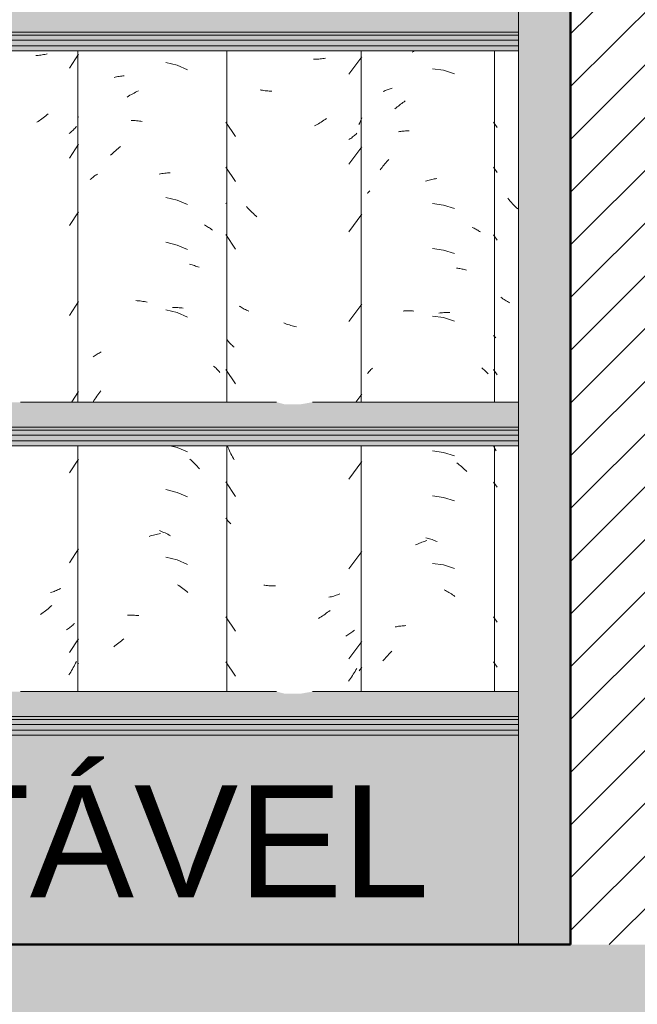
# Model space of a CAD drawing. Header units: metres. Extents: x -28.2 to 13.6, y -1.6 to 5.9.
# Tile 143 of 159: x 6.222 to 6.636, y 2.61 to 3.27. Entities that reach past the tile are written whole.
import ezdxf

# ---------------------------------------------------------------- set-up
doc = ezdxf.new("R2010")
doc.units = ezdxf.units.M
doc.layers.add('A-DETL', color=7, linetype='Continuous', lineweight=5, true_color=0x00a600)
for name, color, linetype, lineweight in [('A-DETL-GENF', 7, 'Continuous', 5), ('A-FLOR', 7, 'Continuous', 5), ('A-FLOR-PATT', 7, 'Continuous', 50), ('A-GLAZ-CWMG', 7, 'Continuous', 5), ('A-ROOF', 7, 'Continuous', 5), ('A-WALL-PATT', 7, 'Continuous', 5), ('G-ANNO-TEXT', 7, 'Continuous', 9)]:
    doc.layers.add(name, color=color, linetype=linetype, lineweight=lineweight)
doc.styles.add('Arial_1', font='arial.ttf', dxfattribs={"height": 0.075})

# ---------------------------------------------------------------- blocks, each defined once
blk = doc.blocks.new('FP_206-CASA 2')
at = {"layer": 'A-GLAZ-CWMG', "color": 9, "true_color": 0xc0c0c0}
for p, q in [((-15.52163, 3.20123), (-15.51918, 3.19767)), ((-15.52163, 3.17109), (-15.51918, 3.16753)), ((-15.51136, 3.14939), (-15.51215, 3.15036)), ((-15.51055, 3.14845), (-15.51136, 3.14939)), ((-15.50973, 3.14751), (-15.51055, 3.14845)), ((-15.50889, 3.1466), (-15.50973, 3.14751)), ((-15.50804, 3.1457), (-15.50889, 3.1466)), ((-15.50718, 3.14482), (-15.50804, 3.1457)), ((-15.50631, 3.14396), (-15.50718, 3.14482)), ((-15.50543, 3.14311), (-15.50631, 3.14396)), ((-15.52163, 3.12588), (-15.51918, 3.12231)), ((-15.5161, 3.08349), (-15.5168, 3.08401)), ((-15.51538, 3.08299), (-15.5161, 3.08349)), ((-15.51465, 3.0825), (-15.51538, 3.08299)), ((-15.51391, 3.08202), (-15.51465, 3.0825)), ((-15.51315, 3.08156), (-15.51391, 3.08202)), ((-15.51237, 3.08112), (-15.51315, 3.08156)), ((-15.51158, 3.08069), (-15.51237, 3.08112)), ((-15.51078, 3.08028), (-15.51158, 3.08069)), ((-15.52111, 3.05774), (-15.52163, 3.0583)), ((-15.52058, 3.05719), (-15.52111, 3.05774)), ((-15.52004, 3.05665), (-15.52058, 3.05719)), ((-15.52163, 3.03545), (-15.51918, 3.03188)), ((-15.52107, 2.98333), (-15.5216, 2.98442)), ((-15.52049, 2.9822), (-15.52107, 2.98333)), ((-15.51989, 2.98108), (-15.52049, 2.9822)), ((-15.52163, 2.96009), (-15.51918, 2.95653)), ((-15.52163, 2.86966), (-15.51918, 2.8661)), ((-15.52163, 2.83952), (-15.51918, 2.83596))]:
    blk.add_line(p, q, dxfattribs=at)
blk = doc.blocks.new('FP_207-CASA 2')
at = {"layer": 'A-GLAZ-CWMG', "color": 9, "true_color": 0xc0c0c0}
for p, q in [((-15.57628, 3.24831), (-15.57545, 3.24873)), ((-15.57545, 3.24873), (-15.57463, 3.24915)), ((-15.55515, 3.23605), (-15.56268, 3.2371)), ((-15.5479, 3.2338), (-15.55515, 3.23605)), ((-15.59572, 3.22189), (-15.59507, 3.22219)), ((-15.59507, 3.22219), (-15.59442, 3.22248)), ((-15.59442, 3.22248), (-15.59375, 3.22276)), ((-15.59375, 3.22276), (-15.59308, 3.22302)), ((-15.59308, 3.22302), (-15.5924, 3.22327)), ((-15.5924, 3.22327), (-15.5917, 3.22351)), ((-15.5917, 3.22351), (-15.591, 3.22374)), ((-15.591, 3.22374), (-15.59029, 3.22396)), ((-15.59029, 3.22396), (-15.58957, 3.22416)), ((-15.5832, 3.21387), (-15.58241, 3.21442)), ((-15.58241, 3.21442), (-15.58162, 3.21496)), ((-15.58162, 3.21496), (-15.58083, 3.21549)), ((-15.58777, 3.21026), (-15.58702, 3.2109)), ((-15.58702, 3.2109), (-15.58627, 3.21152)), ((-15.58627, 3.21152), (-15.58551, 3.21213)), ((-15.58551, 3.21213), (-15.58475, 3.21272)), ((-15.58475, 3.21272), (-15.58398, 3.2133)), ((-15.58398, 3.2133), (-15.5832, 3.21387)), ((-15.5854, 3.19491), (-15.58463, 3.19503)), ((-15.58463, 3.19503), (-15.58386, 3.19513)), ((-15.58386, 3.19513), (-15.58308, 3.19521)), ((-15.58308, 3.19521), (-15.5823, 3.19529)), ((-15.5823, 3.19529), (-15.58151, 3.19534)), ((-15.58151, 3.19534), (-15.58071, 3.19539)), ((-15.58071, 3.19539), (-15.57991, 3.19542)), ((-15.57991, 3.19542), (-15.5791, 3.19543)), ((-15.5791, 3.19543), (-15.57829, 3.19543)), ((-15.59385, 3.1741), (-15.59318, 3.17485)), ((-15.59318, 3.17485), (-15.5925, 3.17558)), ((-15.5925, 3.17558), (-15.59181, 3.1763)), ((-15.59769, 3.16938), (-15.59707, 3.1702)), ((-15.59707, 3.1702), (-15.59645, 3.171)), ((-15.59645, 3.171), (-15.59581, 3.17179)), ((-15.59581, 3.17179), (-15.59517, 3.17257)), ((-15.59517, 3.17257), (-15.59452, 3.17334)), ((-15.59452, 3.17334), (-15.59385, 3.1741)), ((-15.56733, 3.16168), (-15.56648, 3.16195)), ((-15.56648, 3.16195), (-15.56564, 3.1622)), ((-15.56564, 3.1622), (-15.56479, 3.16243)), ((-15.56479, 3.16243), (-15.56395, 3.16265)), ((-15.56395, 3.16265), (-15.5631, 3.16286)), ((-15.5631, 3.16286), (-15.56226, 3.16305)), ((-15.56226, 3.16305), (-15.56141, 3.16323)), ((-15.56141, 3.16323), (-15.56057, 3.16339)), ((-15.56057, 3.16339), (-15.55973, 3.16353)), ((-15.6055, 3.15432), (-15.6051, 3.15476)), ((-15.6051, 3.15476), (-15.60469, 3.1552)), ((-15.60627, 3.15341), (-15.60589, 3.15387)), ((-15.60589, 3.15387), (-15.6055, 3.15432)), ((-15.55515, 3.14563), (-15.56268, 3.14668)), ((-15.5479, 3.14337), (-15.55515, 3.14563)), ((-15.53599, 3.13076), (-15.53534, 3.13047)), ((-15.53534, 3.13047), (-15.5347, 3.13016)), ((-15.5347, 3.13016), (-15.53407, 3.12984)), ((-15.53407, 3.12984), (-15.53345, 3.12951)), ((-15.53345, 3.12951), (-15.53284, 3.12917)), ((-15.53284, 3.12917), (-15.53224, 3.12882)), ((-15.53224, 3.12882), (-15.53165, 3.12845)), ((-15.53165, 3.12845), (-15.53108, 3.12808)), ((-15.53108, 3.12808), (-15.53051, 3.1277)), ((-15.55515, 3.11548), (-15.56268, 3.11653)), ((-15.5479, 3.11323), (-15.55515, 3.11548)), ((-15.54648, 3.10352), (-15.54571, 3.10341)), ((-15.54571, 3.10341), (-15.54495, 3.10329)), ((-15.54495, 3.10329), (-15.54419, 3.10315)), ((-15.54419, 3.10315), (-15.54344, 3.103)), ((-15.54344, 3.103), (-15.5427, 3.10284)), ((-15.5427, 3.10284), (-15.54197, 3.10266)), ((-15.54197, 3.10266), (-15.54124, 3.10247)), ((-15.54124, 3.10247), (-15.54052, 3.10227)), ((-15.54052, 3.10227), (-15.53981, 3.10206)), ((-15.58236, 3.07471), (-15.58157, 3.07477)), ((-15.58157, 3.07477), (-15.58078, 3.07481)), ((-15.58078, 3.07481), (-15.57998, 3.07485)), ((-15.57998, 3.07485), (-15.57917, 3.07486)), ((-15.57917, 3.07486), (-15.57836, 3.07486)), ((-15.57836, 3.07486), (-15.57755, 3.07485)), ((-15.57755, 3.07485), (-15.57673, 3.07482)), ((-15.57673, 3.07482), (-15.57591, 3.07478)), ((-15.57591, 3.07478), (-15.57508, 3.07472)), ((-15.55515, 3.07027), (-15.56268, 3.07132)), ((-15.55831, 3.07332), (-15.55747, 3.07342)), ((-15.55747, 3.07342), (-15.55664, 3.07351)), ((-15.55664, 3.07351), (-15.55581, 3.07358)), ((-15.55581, 3.07358), (-15.55499, 3.07364)), ((-15.5479, 3.06802), (-15.55515, 3.07027)), ((-15.55499, 3.07364), (-15.55416, 3.07369)), ((-15.55416, 3.07369), (-15.55334, 3.07372)), ((-15.55334, 3.07372), (-15.55253, 3.07373)), ((-15.55253, 3.07373), (-15.55172, 3.07373)), ((-15.55172, 3.07373), (-15.55091, 3.07372)), ((-15.60336, 3.03592), (-15.60282, 3.0364)), ((-15.52958, 3.03659), (-15.52905, 3.03618)), ((-15.52905, 3.03618), (-15.52853, 3.03576)), ((-15.60627, 3.03284), (-15.60582, 3.03337)), ((-15.60582, 3.03337), (-15.60536, 3.0339)), ((-15.60536, 3.0339), (-15.60488, 3.03442)), ((-15.60488, 3.03442), (-15.60439, 3.03493)), ((-15.60439, 3.03493), (-15.60388, 3.03543)), ((-15.60388, 3.03543), (-15.60336, 3.03592)), ((-15.52853, 3.03576), (-15.52802, 3.03534)), ((-15.52802, 3.03534), (-15.52752, 3.0349)), ((-15.52752, 3.0349), (-15.52704, 3.03445)), ((-15.52704, 3.03445), (-15.52657, 3.03399)), ((-15.52657, 3.03399), (-15.52611, 3.03353)), ((-15.52611, 3.03353), (-15.52566, 3.03306)), ((-15.52566, 3.03306), (-15.52523, 3.03258)), ((-15.55515, 2.97984), (-15.56268, 2.98089)), ((-15.5479, 2.97759), (-15.55515, 2.97984)), ((-15.54627, 2.9729), (-15.5455, 2.97231)), ((-15.5455, 2.97231), (-15.54474, 2.9717)), ((-15.54474, 2.9717), (-15.54398, 2.97109)), ((-15.54398, 2.97109), (-15.54324, 2.97045)), ((-15.54324, 2.97045), (-15.5425, 2.96981)), ((-15.5425, 2.96981), (-15.54176, 2.96915)), ((-15.54176, 2.96915), (-15.54104, 2.96848)), ((-15.54104, 2.96848), (-15.54032, 2.9678)), ((-15.54032, 2.9678), (-15.53961, 2.9671)), ((-15.55515, 2.9497), (-15.56268, 2.95075)), ((-15.5479, 2.94745), (-15.55515, 2.9497)), ((-15.57391, 2.91792), (-15.57307, 2.91831)), ((-15.57307, 2.91831), (-15.57224, 2.91868)), ((-15.57224, 2.91868), (-15.5714, 2.91903)), ((-15.5714, 2.91903), (-15.57056, 2.91937)), ((-15.57056, 2.91937), (-15.56972, 2.9197)), ((-15.56972, 2.9197), (-15.56888, 2.92001)), ((-15.56888, 2.92001), (-15.56803, 2.9203)), ((-15.56803, 2.9203), (-15.56719, 2.92058)), ((-15.56719, 2.92058), (-15.56634, 2.92085)), ((-15.56709, 2.92271), (-15.56625, 2.92249)), ((-15.56625, 2.92249), (-15.5654, 2.92226)), ((-15.5654, 2.92226), (-15.56455, 2.92202)), ((-15.56455, 2.92202), (-15.56371, 2.92175)), ((-15.56371, 2.92175), (-15.56286, 2.92148)), ((-15.56286, 2.92148), (-15.56202, 2.92118)), ((-15.56202, 2.92118), (-15.56118, 2.92088)), ((-15.56118, 2.92088), (-15.56033, 2.92055)), ((-15.56033, 2.92055), (-15.5595, 2.92022)), ((-15.55515, 2.90448), (-15.56268, 2.90553)), ((-15.5479, 2.90223), (-15.55515, 2.90448)), ((-15.55482, 2.8879), (-15.554, 2.88746)), ((-15.554, 2.88746), (-15.55318, 2.88701)), ((-15.55318, 2.88701), (-15.55237, 2.88654)), ((-15.55237, 2.88654), (-15.55156, 2.88606)), ((-15.55156, 2.88606), (-15.55075, 2.88557)), ((-15.55075, 2.88557), (-15.54995, 2.88506)), ((-15.54995, 2.88506), (-15.54916, 2.88453)), ((-15.54916, 2.88453), (-15.54837, 2.88399)), ((-15.54837, 2.88399), (-15.54758, 2.88344)), ((-15.58756, 2.86294), (-15.58681, 2.86309)), ((-15.58681, 2.86309), (-15.58606, 2.86323)), ((-15.58606, 2.86323), (-15.5853, 2.86336)), ((-15.5853, 2.86336), (-15.58453, 2.86347)), ((-15.58453, 2.86347), (-15.58376, 2.86357)), ((-15.58376, 2.86357), (-15.58298, 2.86365)), ((-15.58298, 2.86365), (-15.58219, 2.86372)), ((-15.58219, 2.86372), (-15.5814, 2.86378)), ((-15.5814, 2.86378), (-15.5806, 2.86382)), ((-15.59259, 2.84391), (-15.5919, 2.84464)), ((-15.5919, 2.84464), (-15.5912, 2.84535)), ((-15.5912, 2.84535), (-15.59049, 2.84605)), ((-15.59049, 2.84605), (-15.58978, 2.84673)), ((-15.5959, 2.84012), (-15.59526, 2.8409)), ((-15.59526, 2.8409), (-15.5946, 2.84167)), ((-15.5946, 2.84167), (-15.59394, 2.84243)), ((-15.59394, 2.84243), (-15.59327, 2.84318)), ((-15.59327, 2.84318), (-15.59259, 2.84391))]:
    blk.add_line(p, q, dxfattribs=at)
blk = doc.blocks.new('FP_208-CASA 2')
at = {"layer": 'A-GLAZ-CWMG', "color": 9, "true_color": 0xc0c0c0}
for p, q in [((-15.64146, 3.24353), (-15.64237, 3.24353)), ((-15.64056, 3.24354), (-15.64146, 3.24353)), ((-15.63966, 3.24358), (-15.64056, 3.24354)), ((-15.63876, 3.24363), (-15.63966, 3.24358)), ((-15.63787, 3.24369), (-15.63876, 3.24363)), ((-15.63699, 3.24378), (-15.63787, 3.24369)), ((-15.63611, 3.24387), (-15.63699, 3.24378)), ((-15.63524, 3.24399), (-15.63611, 3.24387)), ((-15.63437, 3.24412), (-15.63524, 3.24399)), ((-15.61867, 3.23338), (-15.60989, 3.24512)), ((-15.67742, 3.22284), (-15.67827, 3.22301)), ((-15.67657, 3.22268), (-15.67742, 3.22284)), ((-15.67571, 3.22254), (-15.67657, 3.22268)), ((-15.67484, 3.22241), (-15.67571, 3.22254)), ((-15.67397, 3.2223), (-15.67484, 3.22241)), ((-15.67309, 3.22221), (-15.67397, 3.2223)), ((-15.6722, 3.22213), (-15.67309, 3.22221)), ((-15.67131, 3.22207), (-15.6722, 3.22213)), ((-15.67042, 3.22202), (-15.67131, 3.22207)), ((-15.70113, 3.20128), (-15.69477, 3.1916)), ((-15.63719, 3.20139), (-15.63808, 3.20083)), ((-15.63631, 3.20196), (-15.63719, 3.20139)), ((-15.63544, 3.20255), (-15.63631, 3.20196)), ((-15.63457, 3.20316), (-15.63544, 3.20255)), ((-15.63371, 3.20378), (-15.63457, 3.20316)), ((-15.6109, 3.20191), (-15.61143, 3.20077)), ((-15.61038, 3.20306), (-15.6109, 3.20191)), ((-15.60989, 3.20421), (-15.61038, 3.20306)), ((-15.64077, 3.19926), (-15.64167, 3.19877)), ((-15.63986, 3.19977), (-15.64077, 3.19926)), ((-15.63897, 3.20029), (-15.63986, 3.19977)), ((-15.63808, 3.20083), (-15.63897, 3.20029)), ((-15.61143, 3.20077), (-15.61198, 3.19965)), ((-15.61809, 3.19003), (-15.61875, 3.1896)), ((-15.61745, 3.19046), (-15.61809, 3.19003)), ((-15.61681, 3.19091), (-15.61745, 3.19046)), ((-15.61619, 3.19137), (-15.61681, 3.19091)), ((-15.61558, 3.19185), (-15.61619, 3.19137)), ((-15.61499, 3.19233), (-15.61558, 3.19185)), ((-15.61441, 3.19282), (-15.61499, 3.19233)), ((-15.61384, 3.19333), (-15.61441, 3.19282)), ((-15.61329, 3.19384), (-15.61384, 3.19333)), ((-15.61867, 3.1731), (-15.60989, 3.18484)), ((-15.70113, 3.17114), (-15.69477, 3.16146)), ((-15.70107, 3.14682), (-15.70113, 3.14691)), ((-15.6866, 3.14386), (-15.68733, 3.14468)), ((-15.68584, 3.14306), (-15.6866, 3.14386)), ((-15.68508, 3.14227), (-15.68584, 3.14306)), ((-15.68431, 3.14149), (-15.68508, 3.14227)), ((-15.68353, 3.14073), (-15.68431, 3.14149)), ((-15.68274, 3.13999), (-15.68353, 3.14073)), ((-15.68194, 3.13925), (-15.68274, 3.13999)), ((-15.68114, 3.13854), (-15.68194, 3.13925)), ((-15.68032, 3.13783), (-15.68114, 3.13854)), ((-15.61867, 3.12788), (-15.60989, 3.13962)), ((-15.70113, 3.12592), (-15.69477, 3.11625)), ((-15.69158, 3.07764), (-15.69224, 3.07807)), ((-15.69091, 3.07723), (-15.69158, 3.07764)), ((-15.69023, 3.07683), (-15.69091, 3.07723)), ((-15.68953, 3.07644), (-15.69023, 3.07683)), ((-15.68883, 3.07606), (-15.68953, 3.07644)), ((-15.68811, 3.07569), (-15.68883, 3.07606)), ((-15.68738, 3.07534), (-15.68811, 3.07569)), ((-15.61867, 3.0676), (-15.60989, 3.07934)), ((-15.68664, 3.075), (-15.68738, 3.07534)), ((-15.68589, 3.07468), (-15.68664, 3.075)), ((-15.66144, 3.06634), (-15.66237, 3.0667)), ((-15.6605, 3.06599), (-15.66144, 3.06634)), ((-15.65956, 3.06566), (-15.6605, 3.06599)), ((-15.65862, 3.06535), (-15.65956, 3.06566)), ((-15.65768, 3.06506), (-15.65862, 3.06535)), ((-15.65674, 3.06478), (-15.65768, 3.06506)), ((-15.6558, 3.06452), (-15.65674, 3.06478)), ((-15.65486, 3.06428), (-15.6558, 3.06452)), ((-15.65392, 3.06406), (-15.65486, 3.06428)), ((-15.69987, 3.05482), (-15.70033, 3.0554)), ((-15.6994, 3.05425), (-15.69987, 3.05482)), ((-15.69892, 3.05369), (-15.6994, 3.05425)), ((-15.69842, 3.05315), (-15.69892, 3.05369)), ((-15.6979, 3.0526), (-15.69842, 3.05315)), ((-15.69737, 3.05207), (-15.6979, 3.0526)), ((-15.69683, 3.05155), (-15.69737, 3.05207)), ((-15.69627, 3.05104), (-15.69683, 3.05155)), ((-15.6957, 3.05054), (-15.69627, 3.05104)), ((-15.70113, 3.03549), (-15.69477, 3.02582)), ((-15.61397, 3.0136), (-15.60989, 3.01905)), ((-15.69974, 2.98306), (-15.7002, 2.98412)), ((-15.69927, 2.98202), (-15.69974, 2.98306)), ((-15.69878, 2.98099), (-15.69927, 2.98202)), ((-15.69827, 2.97996), (-15.69878, 2.98099)), ((-15.69775, 2.97894), (-15.69827, 2.97996)), ((-15.69722, 2.97794), (-15.69775, 2.97894)), ((-15.69667, 2.97694), (-15.69722, 2.97794)), ((-15.69611, 2.97595), (-15.69667, 2.97694)), ((-15.69553, 2.97498), (-15.69611, 2.97595)), ((-15.61867, 2.9621), (-15.60989, 2.97384)), ((-15.70113, 2.96014), (-15.69477, 2.95046)), ((-15.70071, 2.93533), (-15.70113, 2.93591)), ((-15.70027, 2.93475), (-15.70071, 2.93533)), ((-15.69982, 2.93418), (-15.70027, 2.93475)), ((-15.69935, 2.93362), (-15.69982, 2.93418)), ((-15.69887, 2.93307), (-15.69935, 2.93362)), ((-15.69837, 2.93252), (-15.69887, 2.93307)), ((-15.69786, 2.93199), (-15.69837, 2.93252)), ((-15.61867, 2.90181), (-15.60989, 2.91355)), ((-15.67496, 2.89086), (-15.67582, 2.89099)), ((-15.67409, 2.89075), (-15.67496, 2.89086)), ((-15.67321, 2.89065), (-15.67409, 2.89075)), ((-15.67232, 2.89057), (-15.67321, 2.89065)), ((-15.67143, 2.89051), (-15.67232, 2.89057)), ((-15.67054, 2.89046), (-15.67143, 2.89051)), ((-15.66963, 2.89043), (-15.67054, 2.89046)), ((-15.66873, 2.89041), (-15.66963, 2.89043)), ((-15.66782, 2.89041), (-15.66873, 2.89041)), ((-15.62713, 2.88419), (-15.62793, 2.88393)), ((-15.62635, 2.88446), (-15.62713, 2.88419)), ((-15.62557, 2.88475), (-15.62635, 2.88446)), ((-15.62481, 2.88506), (-15.62557, 2.88475)), ((-15.63119, 2.88303), (-15.63203, 2.88284)), ((-15.63036, 2.88323), (-15.63119, 2.88303)), ((-15.62954, 2.88345), (-15.63036, 2.88323)), ((-15.62873, 2.88368), (-15.62954, 2.88345)), ((-15.62793, 2.88393), (-15.62873, 2.88368)), ((-15.63469, 2.8715), (-15.63555, 2.8709)), ((-15.63383, 2.87212), (-15.63469, 2.8715)), ((-15.63297, 2.87276), (-15.63383, 2.87212)), ((-15.63213, 2.87341), (-15.63297, 2.87276)), ((-15.63129, 2.87407), (-15.63213, 2.87341)), ((-15.70113, 2.86971), (-15.69477, 2.86003)), ((-15.63819, 2.86919), (-15.63909, 2.86865)), ((-15.63731, 2.86974), (-15.63819, 2.86919)), ((-15.63643, 2.87032), (-15.63731, 2.86974)), ((-15.63555, 2.8709), (-15.63643, 2.87032)), ((-15.61866, 2.85808), (-15.61933, 2.85767)), ((-15.61801, 2.85851), (-15.61866, 2.85808)), ((-15.61736, 2.85895), (-15.61801, 2.85851)), ((-15.61673, 2.8594), (-15.61736, 2.85895)), ((-15.61611, 2.85987), (-15.61673, 2.8594)), ((-15.6155, 2.86034), (-15.61611, 2.85987)), ((-15.61491, 2.86083), (-15.6155, 2.86034)), ((-15.62001, 2.85726), (-15.62071, 2.85687)), ((-15.61933, 2.85767), (-15.62001, 2.85726)), ((-15.61867, 2.84153), (-15.60989, 2.85326)), ((-15.70113, 2.83957), (-15.69477, 2.82989)), ((-15.61516, 2.83222), (-15.61575, 2.83126)), ((-15.61457, 2.83319), (-15.61516, 2.83222)), ((-15.614, 2.83417), (-15.61457, 2.83319)), ((-15.61344, 2.83516), (-15.614, 2.83417)), ((-15.61133, 2.83416), (-15.61184, 2.8336)), ((-15.61083, 2.83473), (-15.61133, 2.83416)), ((-15.61035, 2.83532), (-15.61083, 2.83473)), ((-15.60989, 2.83591), (-15.61035, 2.83532)), ((-15.61828, 2.82754), (-15.61894, 2.82664)), ((-15.61763, 2.82845), (-15.61828, 2.82754)), ((-15.61699, 2.82938), (-15.61763, 2.82845)), ((-15.61637, 2.83032), (-15.61699, 2.82938)), ((-15.61575, 2.83126), (-15.61637, 2.83032))]:
    blk.add_line(p, q, dxfattribs=at)
blk = doc.blocks.new('FP_209-CASA 2')
at = {"layer": 'A-GLAZ-CWMG', "color": 9, "true_color": 0xc0c0c0}
for p, q in [((-15.73395, 3.23942), (-15.74138, 3.24134)), ((-15.72689, 3.23644), (-15.73395, 3.23942)), ((-15.77621, 3.23126), (-15.77538, 3.23146)), ((-15.77538, 3.23146), (-15.77453, 3.23164)), ((-15.77453, 3.23164), (-15.77368, 3.2318)), ((-15.77368, 3.2318), (-15.77282, 3.23195)), ((-15.77282, 3.23195), (-15.77195, 3.23208)), ((-15.77195, 3.23208), (-15.77107, 3.2322)), ((-15.77107, 3.2322), (-15.77018, 3.2323)), ((-15.77018, 3.2323), (-15.76929, 3.23239)), ((-15.76364, 3.22034), (-15.76271, 3.22084)), ((-15.76271, 3.22084), (-15.76177, 3.22133)), ((-15.76177, 3.22133), (-15.76083, 3.22179)), ((-15.76083, 3.22179), (-15.75989, 3.22224)), ((-15.76731, 3.21816), (-15.7664, 3.21873)), ((-15.7664, 3.21873), (-15.76549, 3.21929)), ((-15.76549, 3.21929), (-15.76457, 3.21982)), ((-15.76457, 3.21982), (-15.76364, 3.22034)), ((-15.76475, 3.20241), (-15.76383, 3.2024)), ((-15.76383, 3.2024), (-15.7629, 3.20236)), ((-15.7629, 3.20236), (-15.76196, 3.20231)), ((-15.76196, 3.20231), (-15.76102, 3.20224)), ((-15.76102, 3.20224), (-15.76008, 3.20216)), ((-15.76008, 3.20216), (-15.75914, 3.20205)), ((-15.75914, 3.20205), (-15.75819, 3.20193)), ((-15.75819, 3.20193), (-15.75724, 3.2018)), ((-15.77688, 3.18069), (-15.77605, 3.18144)), ((-15.77605, 3.18144), (-15.77521, 3.18217)), ((-15.77521, 3.18217), (-15.77436, 3.18288)), ((-15.77436, 3.18288), (-15.7735, 3.18358)), ((-15.7735, 3.18358), (-15.77264, 3.18426)), ((-15.77264, 3.18426), (-15.77177, 3.18493)), ((-15.77851, 3.17915), (-15.7777, 3.17993)), ((-15.7777, 3.17993), (-15.77688, 3.18069)), ((-15.79219, 3.16288), (-15.79161, 3.16337)), ((-15.79161, 3.16337), (-15.79103, 3.16385)), ((-15.79103, 3.16385), (-15.79042, 3.16432)), ((-15.79042, 3.16432), (-15.78981, 3.16478)), ((-15.78981, 3.16478), (-15.78918, 3.16523)), ((-15.78918, 3.16523), (-15.78854, 3.16567)), ((-15.78854, 3.16567), (-15.78788, 3.16609)), ((-15.78788, 3.16609), (-15.78721, 3.16651)), ((-15.74602, 3.1665), (-15.74507, 3.16667)), ((-15.74507, 3.16667), (-15.74411, 3.16683)), ((-15.74411, 3.16683), (-15.74316, 3.16697)), ((-15.74316, 3.16697), (-15.74221, 3.16709)), ((-15.74221, 3.16709), (-15.74127, 3.1672)), ((-15.74127, 3.1672), (-15.74033, 3.16729)), ((-15.74033, 3.16729), (-15.73939, 3.16736)), ((-15.73939, 3.16736), (-15.73845, 3.16741)), ((-15.73395, 3.149), (-15.74138, 3.15091)), ((-15.72689, 3.14601), (-15.73395, 3.149)), ((-15.71547, 3.13242), (-15.71477, 3.13203)), ((-15.71477, 3.13203), (-15.71409, 3.13163)), ((-15.71409, 3.13163), (-15.71342, 3.13122)), ((-15.71342, 3.13122), (-15.71276, 3.1308)), ((-15.71276, 3.1308), (-15.71212, 3.13037)), ((-15.71212, 3.13037), (-15.71149, 3.12992)), ((-15.71149, 3.12992), (-15.71087, 3.12946)), ((-15.71087, 3.12946), (-15.71026, 3.12899)), ((-15.73395, 3.11885), (-15.74138, 3.12077)), ((-15.72689, 3.11587), (-15.73395, 3.11885)), ((-15.72553, 3.10602), (-15.72469, 3.10582)), ((-15.72469, 3.10582), (-15.72387, 3.10561)), ((-15.72387, 3.10561), (-15.72305, 3.10538)), ((-15.72305, 3.10538), (-15.72224, 3.10513)), ((-15.72224, 3.10513), (-15.72145, 3.10487)), ((-15.72145, 3.10487), (-15.72066, 3.10459)), ((-15.72066, 3.10459), (-15.71989, 3.1043)), ((-15.71989, 3.1043), (-15.71912, 3.104)), ((-15.76151, 3.08171), (-15.76057, 3.08163)), ((-15.76057, 3.08163), (-15.75963, 3.08154)), ((-15.75963, 3.08154), (-15.75868, 3.08143)), ((-15.75868, 3.08143), (-15.75773, 3.0813)), ((-15.75773, 3.0813), (-15.75678, 3.08115)), ((-15.75678, 3.08115), (-15.75582, 3.08099)), ((-15.75582, 3.08099), (-15.75487, 3.08081)), ((-15.75487, 3.08081), (-15.75391, 3.08061)), ((-15.73395, 3.07364), (-15.74138, 3.07555)), ((-15.73705, 3.07703), (-15.73612, 3.07704)), ((-15.73612, 3.07704), (-15.7352, 3.07704)), ((-15.7352, 3.07704), (-15.73429, 3.07702)), ((-15.73429, 3.07702), (-15.73338, 3.07698)), ((-15.73338, 3.07698), (-15.73248, 3.07692)), ((-15.73248, 3.07692), (-15.73159, 3.07685)), ((-15.73159, 3.07685), (-15.7307, 3.07676)), ((-15.7307, 3.07676), (-15.72981, 3.07665)), ((-15.72689, 3.07066), (-15.73395, 3.07364)), ((-15.79013, 3.04398), (-15.78951, 3.04443)), ((-15.78951, 3.04443), (-15.78887, 3.04487)), ((-15.78887, 3.04487), (-15.78822, 3.0453)), ((-15.78822, 3.0453), (-15.78756, 3.04572)), ((-15.78756, 3.04572), (-15.78689, 3.04613)), ((-15.78689, 3.04613), (-15.7862, 3.04652)), ((-15.7862, 3.04652), (-15.7855, 3.0469)), ((-15.7855, 3.0469), (-15.78479, 3.04727)), ((-15.70938, 3.03784), (-15.70881, 3.03734)), ((-15.70881, 3.03734), (-15.70826, 3.03683)), ((-15.70826, 3.03683), (-15.70772, 3.03632)), ((-15.70772, 3.03632), (-15.7072, 3.03579)), ((-15.7072, 3.03579), (-15.70669, 3.03525)), ((-15.70669, 3.03525), (-15.70619, 3.03471)), ((-15.70619, 3.03471), (-15.70571, 3.03415)), ((-15.70571, 3.03415), (-15.70525, 3.03359)), ((-15.78903, 3.01563), (-15.78839, 3.0166)), ((-15.78839, 3.0166), (-15.78773, 3.01756)), ((-15.78773, 3.01756), (-15.78706, 3.01851)), ((-15.78706, 3.01851), (-15.78637, 3.01945)), ((-15.78637, 3.01945), (-15.78568, 3.02037)), ((-15.78568, 3.02037), (-15.78497, 3.02128)), ((-15.79028, 3.01365), (-15.78967, 3.01465)), ((-15.78967, 3.01465), (-15.78903, 3.01563)), ((-15.73395, 2.98321), (-15.73865, 2.98442)), ((-15.72689, 2.98023), (-15.73395, 2.98321)), ((-15.72532, 2.97539), (-15.72448, 2.97464)), ((-15.72448, 2.97464), (-15.72366, 2.97388)), ((-15.72366, 2.97388), (-15.72285, 2.97311)), ((-15.72285, 2.97311), (-15.72204, 2.97232)), ((-15.72204, 2.97232), (-15.72125, 2.97152)), ((-15.72125, 2.97152), (-15.72047, 2.9707)), ((-15.72047, 2.9707), (-15.71969, 2.96987)), ((-15.71969, 2.96987), (-15.71893, 2.96902)), ((-15.73395, 2.95307), (-15.74138, 2.95498)), ((-15.72689, 2.95009), (-15.73395, 2.95307)), ((-15.7527, 2.92364), (-15.75174, 2.92394)), ((-15.75174, 2.92394), (-15.75078, 2.92422)), ((-15.75078, 2.92422), (-15.74982, 2.92448)), ((-15.74982, 2.92448), (-15.74886, 2.92473)), ((-15.74886, 2.92473), (-15.7479, 2.92496)), ((-15.7479, 2.92496), (-15.74694, 2.92517)), ((-15.74694, 2.92517), (-15.74599, 2.92536)), ((-15.74599, 2.92536), (-15.74503, 2.92554)), ((-15.74578, 2.9275), (-15.74483, 2.92713)), ((-15.74483, 2.92713), (-15.74388, 2.92674)), ((-15.74388, 2.92674), (-15.74293, 2.92634)), ((-15.74293, 2.92634), (-15.74198, 2.92592)), ((-15.74198, 2.92592), (-15.74103, 2.92549)), ((-15.74103, 2.92549), (-15.74009, 2.92503)), ((-15.74009, 2.92503), (-15.73915, 2.92456)), ((-15.73915, 2.92456), (-15.73822, 2.92407)), ((-15.73395, 2.90785), (-15.74138, 2.90977)), ((-15.72689, 2.90487), (-15.73395, 2.90785)), ((-15.73363, 2.89123), (-15.73272, 2.89064)), ((-15.73272, 2.89064), (-15.73183, 2.89004)), ((-15.73183, 2.89004), (-15.73094, 2.88941)), ((-15.73094, 2.88941), (-15.73005, 2.88877)), ((-15.73005, 2.88877), (-15.72917, 2.88812)), ((-15.72917, 2.88812), (-15.72831, 2.88744)), ((-15.72831, 2.88744), (-15.72744, 2.88676)), ((-15.72744, 2.88676), (-15.72659, 2.88605)), ((-15.76709, 2.87081), (-15.76618, 2.87083)), ((-15.76618, 2.87083), (-15.76526, 2.87084)), ((-15.76526, 2.87084), (-15.76433, 2.87084)), ((-15.76433, 2.87084), (-15.76341, 2.87081)), ((-15.76341, 2.87081), (-15.76247, 2.87077)), ((-15.76247, 2.87077), (-15.76154, 2.87071)), ((-15.76154, 2.87071), (-15.7606, 2.87064)), ((-15.7606, 2.87064), (-15.75965, 2.87054)), ((-15.77474, 2.85099), (-15.77389, 2.8517)), ((-15.77389, 2.8517), (-15.77303, 2.85239)), ((-15.77303, 2.85239), (-15.77216, 2.85306)), ((-15.77216, 2.85306), (-15.77129, 2.85372)), ((-15.77129, 2.85372), (-15.77041, 2.85436)), ((-15.77041, 2.85436), (-15.76952, 2.85499)), ((-15.77642, 2.84953), (-15.77559, 2.85027)), ((-15.77559, 2.85027), (-15.77474, 2.85099))]:
    blk.add_line(p, q, dxfattribs=at)
blk = doc.blocks.new('FP_210-CASA 2')
at = {"layer": 'A-GLAZ-CWMG', "color": 9, "true_color": 0xc0c0c0}
for p, q in [((-15.82784, 3.246), (-15.82873, 3.24594)), ((-15.82696, 3.24609), (-15.82784, 3.246)), ((-15.82608, 3.24619), (-15.82696, 3.24609)), ((-15.82521, 3.2463), (-15.82608, 3.24619)), ((-15.82434, 3.24644), (-15.82521, 3.2463)), ((-15.82349, 3.24658), (-15.82434, 3.24644)), ((-15.82264, 3.24675), (-15.82349, 3.24658)), ((-15.82179, 3.24692), (-15.82264, 3.24675)), ((-15.82096, 3.24712), (-15.82179, 3.24692)), ((-15.80615, 3.23757), (-15.79991, 3.24677)), ((-15.82716, 3.20179), (-15.82804, 3.20123)), ((-15.82628, 3.20236), (-15.82716, 3.20179)), ((-15.82541, 3.20295), (-15.82628, 3.20236)), ((-15.82454, 3.20356), (-15.82541, 3.20295)), ((-15.82368, 3.20418), (-15.82454, 3.20356)), ((-15.82283, 3.20482), (-15.82368, 3.20418)), ((-15.82199, 3.20547), (-15.82283, 3.20482)), ((-15.82115, 3.20614), (-15.82199, 3.20547)), ((-15.82032, 3.20683), (-15.82115, 3.20614)), ((-15.79991, 3.20495), (-15.80016, 3.20434)), ((-15.80503, 3.19474), (-15.80562, 3.19425)), ((-15.80446, 3.19524), (-15.80503, 3.19474)), ((-15.8039, 3.19575), (-15.80446, 3.19524)), ((-15.80335, 3.19627), (-15.8039, 3.19575)), ((-15.80282, 3.1968), (-15.80335, 3.19627)), ((-15.8023, 3.19733), (-15.80282, 3.1968)), ((-15.80179, 3.19788), (-15.8023, 3.19733)), ((-15.8013, 3.19844), (-15.80179, 3.19788)), ((-15.80562, 3.19425), (-15.80623, 3.19378)), ((-15.80615, 3.17728), (-15.79991, 3.18649)), ((-15.80615, 3.13207), (-15.79991, 3.14127)), ((-15.80615, 3.07178), (-15.79991, 3.08099)), ((-15.80457, 3.01384), (-15.79991, 3.0207)), ((-15.80615, 2.96628), (-15.79991, 2.97549)), ((-15.80615, 2.906), (-15.79991, 2.9152)), ((-15.81791, 2.88627), (-15.81871, 2.88602)), ((-15.81712, 2.88653), (-15.81791, 2.88627)), ((-15.81633, 2.88681), (-15.81712, 2.88653)), ((-15.81556, 2.8871), (-15.81633, 2.88681)), ((-15.8148, 2.88741), (-15.81556, 2.8871)), ((-15.81405, 2.88773), (-15.8148, 2.88741)), ((-15.8133, 2.88807), (-15.81405, 2.88773)), ((-15.81257, 2.88842), (-15.8133, 2.88807)), ((-15.81185, 2.88878), (-15.81257, 2.88842)), ((-15.82466, 2.87191), (-15.82552, 2.8713)), ((-15.8238, 2.87253), (-15.82466, 2.87191)), ((-15.82294, 2.87316), (-15.8238, 2.87253)), ((-15.8221, 2.87382), (-15.82294, 2.87316)), ((-15.82126, 2.87448), (-15.8221, 2.87382)), ((-15.82043, 2.87516), (-15.82126, 2.87448)), ((-15.81961, 2.87586), (-15.82043, 2.87516)), ((-15.8188, 2.87657), (-15.81961, 2.87586)), ((-15.818, 2.8773), (-15.8188, 2.87657)), ((-15.80328, 2.86477), (-15.80382, 2.86425)), ((-15.80275, 2.8653), (-15.80328, 2.86477)), ((-15.80739, 2.86135), (-15.80803, 2.8609)), ((-15.80676, 2.8618), (-15.80739, 2.86135)), ((-15.80615, 2.86227), (-15.80676, 2.8618)), ((-15.80554, 2.86275), (-15.80615, 2.86227)), ((-15.80496, 2.86324), (-15.80554, 2.86275)), ((-15.80438, 2.86374), (-15.80496, 2.86324)), ((-15.80382, 2.86425), (-15.80438, 2.86374)), ((-15.80615, 2.84571), (-15.79991, 2.85492)), ((-15.80193, 2.83871), (-15.80244, 2.83769)), ((-15.80144, 2.83975), (-15.80193, 2.83871)), ((-15.79991, 2.83847), (-15.80004, 2.8383)), ((-15.80579, 2.83175), (-15.8064, 2.8308)), ((-15.8052, 2.83272), (-15.80579, 2.83175)), ((-15.80462, 2.83369), (-15.8052, 2.83272)), ((-15.80405, 2.83468), (-15.80462, 2.83369)), ((-15.8035, 2.83567), (-15.80405, 2.83468)), ((-15.80297, 2.83668), (-15.8035, 2.83567)), ((-15.80244, 2.83769), (-15.80297, 2.83668))]:
    blk.add_line(p, q, dxfattribs=at)
blk = doc.blocks.new('Rectangular Mullion - Telha Fibrocimento - Ondulada-1908998-CASA 2')
at = {"layer": 'A-GLAZ-CWMG'}
for p, q in [((-15.80043, 3.0136), (-15.80043, 3.24922)), ((-15.70061, 3.0136), (-15.70061, 3.24922)), ((-15.6104, 3.0136), (-15.6104, 3.24922)), ((-15.52113, 3.0136), (-15.52113, 3.24922)), ((-15.80043, 2.81963), (-15.80043, 2.98442)), ((-15.70061, 2.81963), (-15.70061, 2.98442)), ((-15.6104, 2.81963), (-15.6104, 2.98442)), ((-15.52113, 2.81963), (-15.52113, 2.98442))]:
    blk.add_line(p, q, dxfattribs=at)
for name in ['FP_209-CASA 2', 'FP_207-CASA 2', 'FP_210-CASA 2', 'FP_208-CASA 2', 'FP_206-CASA 2']:
    blk.add_blockref(name, (0, 0), dxfattribs=at)
blk = doc.blocks.new('LONGARINA_STEEL_FRAME - LONGARINA_STEEL_FRAME-1917798-CASA 2')
at = {"layer": 'A-ROOF', "true_color": 0x9fa09c}
blk.add_hatch(color=253, dxfattribs=at).paths.add_polyline_path([(-15.50504, 2.65), (-15.47004, 2.65), (-15.47004, 3.68355), (-15.50504, 3.68355), (-15.50504, 2.76496)])
h = blk.add_hatch(color=253, dxfattribs=at)
h.paths.add_polyline_path([(-17.18207, 3.26158), (-16.79254, 3.26158), (-16.79254, 3.27839), (-17.30207, 3.27839), (-17.30876, 3.27686), (-17.32107, 3.27705), (-17.32624, 3.27839), (-18.04504, 3.27839), (-18.04504, 3.26158), (-17.25859, 3.26158)])
h.paths.add_polyline_path([(-15.50504, 3.26158), (-15.50504, 3.27839), (-15.64307, 3.27839), (-15.65151, 3.27689), (-15.66207, 3.27705), (-15.66724, 3.27839), (-16.19607, 3.27839), (-16.20276, 3.27686), (-16.21507, 3.27705), (-16.22024, 3.27839), (-16.74907, 3.27839), (-16.75754, 3.27645), (-16.75754, 3.26158), (-15.63984, 3.26158)])
h = blk.add_hatch(color=253, dxfattribs=at)
h.paths.add_polyline_path([(-18.04504, 3.2596), (-16.79254, 3.2596), (-16.79254, 3.26158), (-18.04504, 3.26158)])
h.paths.add_polyline_path([(-15.50504, 3.2596), (-15.50504, 3.26158), (-16.75754, 3.26158), (-16.75754, 3.2596), (-15.64125, 3.2596)])
h = blk.add_hatch(color=253, dxfattribs=at)
h.paths.add_polyline_path([(-16.94792, 3.25634), (-16.79254, 3.25634), (-16.79254, 3.2596), (-18.04504, 3.2596), (-18.04504, 3.25634), (-16.95248, 3.25634)])
h.paths.add_polyline_path([(-15.65151, 3.25634), (-15.50504, 3.25634), (-15.50504, 3.2596), (-16.75754, 3.2596), (-16.75754, 3.25634), (-15.80457, 3.25634)])
h = blk.add_hatch(color=253, dxfattribs=at)
h.paths.add_polyline_path([(-15.64336, 3.25248), (-15.50504, 3.25248), (-15.50504, 3.25634), (-16.75754, 3.25634), (-16.75754, 3.25248), (-15.64351, 3.25248)])
h.paths.add_polyline_path([(-18.03698, 3.25248), (-16.79254, 3.25248), (-16.79254, 3.25634), (-18.04504, 3.25634), (-18.04504, 3.25248)])
h = blk.add_hatch(color=253, dxfattribs=at)
h.paths.add_polyline_path([(-15.65151, 3.24922), (-15.50504, 3.24922), (-15.50504, 3.25248), (-16.75754, 3.25248), (-16.75754, 3.24922), (-15.65646, 3.24922)])
h.paths.add_polyline_path([(-18.04504, 3.24922), (-16.79254, 3.24922), (-16.79302, 3.25248), (-18.04504, 3.25248)])
h = blk.add_hatch(color=253, dxfattribs=at)
h.paths.add_polyline_path([(-15.50504, 2.99678), (-15.50504, 3.0136), (-15.64307, 3.0136), (-15.65151, 3.01209), (-15.66207, 3.01225), (-15.66724, 3.0136), (-16.19607, 3.0136), (-16.20276, 3.01206), (-16.21507, 3.01225), (-16.22024, 3.0136), (-16.74907, 3.0136), (-16.75754, 3.01165), (-16.75754, 2.99678), (-15.63984, 2.99678)])
h.paths.add_polyline_path([(-18.04504, 2.99678), (-16.79254, 2.99678), (-16.79254, 3.0136), (-17.30207, 3.0136), (-17.30876, 3.01206), (-17.32107, 3.01225), (-17.32624, 3.0136), (-18.04504, 3.0136), (-18.04504, 3.00014)])
h = blk.add_hatch(color=253, dxfattribs=at)
h.paths.add_polyline_path([(-16.79943, 2.99481), (-16.79254, 2.99481), (-16.79254, 2.99678), (-18.04504, 2.99678), (-18.04504, 2.99481), (-16.87596, 2.99481)])
h.paths.add_polyline_path([(-15.50504, 2.99481), (-15.50504, 2.99678), (-16.75754, 2.99678), (-16.75754, 2.99481), (-15.64125, 2.99481)])
h = blk.add_hatch(color=253, dxfattribs=at)
h.paths.add_polyline_path([(-16.56984, 2.99154), (-15.50504, 2.99154), (-15.50504, 2.99481), (-16.75754, 2.99481), (-16.75754, 2.99154), (-16.57247, 2.99154)])
h.paths.add_polyline_path([(-18.03238, 2.99154), (-16.79254, 2.99154), (-16.79254, 2.99481), (-18.04504, 2.99481), (-18.04504, 2.99154)])
h = blk.add_hatch(color=253, dxfattribs=at)
h.paths.add_polyline_path([(-15.64336, 2.98769), (-15.50504, 2.98769), (-15.50504, 2.99154), (-16.75754, 2.99154), (-16.75754, 2.98769), (-15.64351, 2.98769)])
h.paths.add_polyline_path([(-18.03698, 2.98769), (-16.79254, 2.98769), (-16.79254, 2.99154), (-18.04504, 2.99154), (-18.04504, 2.98769)])
h = blk.add_hatch(color=253, dxfattribs=at)
h.paths.add_polyline_path([(-15.65151, 2.98442), (-15.50504, 2.98442), (-15.50504, 2.98769), (-16.75754, 2.98769), (-16.75754, 2.98442), (-15.65943, 2.98442)])
h.paths.add_polyline_path([(-18.04504, 2.98442), (-16.79254, 2.98442), (-16.79302, 2.98769), (-18.04504, 2.98769)])
h = blk.add_hatch(color=253, dxfattribs=at)
h.paths.add_polyline_path([(-15.63457, 2.80282), (-15.50504, 2.80282), (-15.50504, 2.81963), (-15.64307, 2.81963), (-15.65151, 2.81812), (-15.66207, 2.81828), (-15.66724, 2.81963), (-16.19607, 2.81963), (-16.20276, 2.8181), (-16.21507, 2.81828), (-16.22024, 2.81963), (-16.74907, 2.81963), (-16.75754, 2.81812), (-16.75754, 2.80282), (-15.63468, 2.80282)])
h.paths.add_polyline_path([(-18.04504, 2.80282), (-16.79254, 2.80282), (-16.79302, 2.81963), (-17.30207, 2.81963), (-17.30876, 2.8181), (-17.32107, 2.81828), (-17.32624, 2.81963), (-18.04504, 2.81963), (-18.04504, 2.80786)])
h = blk.add_hatch(color=253, dxfattribs=at)
h.paths.add_polyline_path([(-16.95248, 2.80084), (-16.79254, 2.80084), (-16.79254, 2.80282), (-18.04504, 2.80282), (-18.04504, 2.80084), (-16.95698, 2.80084)])
h.paths.add_polyline_path([(-15.50504, 2.80084), (-15.50504, 2.80282), (-16.75754, 2.80282), (-16.75754, 2.80084), (-15.63594, 2.80084)])
h = blk.add_hatch(color=253, dxfattribs=at)
h.paths.add_polyline_path([(-16.95248, 2.79758), (-16.79254, 2.79758), (-16.79254, 2.80084), (-18.04504, 2.80084), (-18.04504, 2.79758), (-16.95332, 2.79758)])
h.paths.add_polyline_path([(-15.50504, 2.79758), (-15.50504, 2.80084), (-16.75754, 2.80084), (-16.75754, 2.79758), (-15.63821, 2.79758)])
h = blk.add_hatch(color=253, dxfattribs=at)
h.paths.add_polyline_path([(-18.04504, 2.79372), (-16.79254, 2.79372), (-16.79254, 2.79758), (-18.04504, 2.79758)])
h.paths.add_polyline_path([(-15.50504, 2.79372), (-15.50504, 2.79758), (-16.75754, 2.79758), (-16.75754, 2.79372), (-15.64089, 2.79372)])
h = blk.add_hatch(color=253, dxfattribs=at)
h.paths.add_polyline_path([(-15.50504, 2.79046), (-15.50504, 2.79372), (-16.75754, 2.79372), (-16.75754, 2.79046), (-15.64316, 2.79046)])
h.paths.add_polyline_path([(-18.04504, 2.79046), (-16.79254, 2.79046), (-16.79254, 2.79372), (-18.04504, 2.79372)])
at = {"layer": 'A-ROOF'}
for p, q in [((-15.50504, 2.65), (-15.50504, 3.68355)), ((-15.50504, 3.26158), (-16.75754, 3.26158)), ((-15.50504, 3.2596), (-16.75754, 3.2596)), ((-15.50504, 3.25634), (-16.75754, 3.25634)), ((-15.50504, 3.25248), (-16.75754, 3.25248)), ((-15.50504, 3.24922), (-16.75754, 3.24922)), ((-15.66724, 3.0136), (-15.83882, 3.0136)), ((-15.50504, 3.0136), (-15.64307, 3.0136)), ((-15.50504, 2.99678), (-16.75754, 2.99678)), ((-15.50504, 2.99481), (-16.75754, 2.99481)), ((-15.50504, 2.99154), (-16.75754, 2.99154)), ((-15.50504, 2.98769), (-16.75754, 2.98769)), ((-15.50504, 2.98442), (-16.75754, 2.98442)), ((-15.66724, 2.81963), (-15.83882, 2.81963)), ((-15.50504, 2.81963), (-15.64307, 2.81963)), ((-15.50504, 2.80282), (-16.75754, 2.80282)), ((-15.50504, 2.80084), (-16.75754, 2.80084)), ((-15.50504, 2.79758), (-16.75754, 2.79758)), ((-15.50504, 2.79372), (-16.75754, 2.79372)), ((-15.50504, 2.79046), (-16.75754, 2.79046))]:
    blk.add_line(p, q, dxfattribs=at)

msp = doc.modelspace()

# ---------------------------------------------------------------- hatches: boundary and pattern name
at = {"layer": 'A-DETL-GENF', "true_color": 0x808080}
h = msp.add_hatch(dxfattribs=at)
h.set_pattern_fill('FP_1', color=8, style=0, pattern_type=2)
h.set_pattern_definition([(45, (7.486623, 2.812), (-0.01767767, 0.01767767), [])])
h.paths.add_polyline_path([(6.74344, 2.65), (6.74658, 2.65), (6.74658, 4.25), (6.59158, 4.25), (6.59158, 2.65), (6.74158, 2.65)])
at = {"layer": 'A-FLOR-PATT', "lineweight": 5, "true_color": 0x808080}
h = msp.add_hatch(dxfattribs=at)
h.set_pattern_fill('FP_2', color=8, style=0, pattern_type=2)
h.set_pattern_definition([(0, (7.486623, 2.812), (0.2032, 0.0508), [0.01676, -0.13564, 0.01676, -0.13564, -0.8128]), (0, (7.486623, 2.812), (0.2032, 0.0508), [-0.3048, 0.01676, -0.28804, 0.01676, -0.13564, -0.3556]), (0, (7.486623, 2.812), (0.2032, 0.0508), [-0.762, 0.01676, -0.08484, 0.01676, -0.23724]), (120, (7.562623, 2.838), (-0.1455941, 0.15057636), [0.01676, -0.13564, 0.01676, -0.13564, -0.8128]), (120, (7.562623, 2.838), (-0.1455941, 0.15057636), [-0.3048, 0.01676, -0.28804, 0.01676, -0.13564, -0.3556]), (120, (7.562623, 2.838), (-0.1455941, 0.15057636), [-0.762, 0.01676, -0.08484, 0.01676, -0.23724]), (240, (7.588623, 2.939), (-0.0576059, -0.20137636), [0.01676, -0.13564, 0.01676, -0.13564, -0.8128]), (240, (7.588623, 2.939), (-0.0576059, -0.20137636), [-0.3048, 0.01676, -0.28804, 0.01676, -0.13564, -0.3556]), (240, (7.588623, 2.939), (-0.0576059, -0.20137636), [-0.762, 0.01676, -0.08484, 0.01676, -0.23724])])
h.paths.add_polyline_path([(3.98658, 2.53), (10.66658, 2.53), (10.66658, 2.65), (3.98658, 2.65), (3.98658, 2.53586)])
at = {"layer": 'A-WALL-PATT', "true_color": 0xd6d6d6}
h = msp.add_hatch(color=254, dxfattribs=at)
h.paths.add_polyline_path([(4.01658, 2.65), (5.26908, 2.65), (5.26908, 2.79046), (4.01658, 2.79046), (4.01658, 2.76496)])
h.paths.add_polyline_path([(5.95094, 2.65), (6.55658, 2.65), (6.55658, 2.79046), (5.30408, 2.79046), (5.30408, 2.65), (5.79789, 2.65)])

# ---------------------------------------------------------------- linework, layer by layer
at = {"layer": 'A-DETL', "color": 7, "lineweight": 50}
msp.add_line((6.59158, 4.25), (6.59158, 2.65), dxfattribs=at)
at = {"layer": 'A-FLOR', "lineweight": 50}
msp.add_line((6.59158, 2.65), (3.98658, 2.65), dxfattribs=at)

# ---------------------------------------------------------------- block references
at = {"layer": 'A-GLAZ-CWMG'}
msp.add_blockref('Rectangular Mullion - Telha Fibrocimento - Ondulada-1908998-CASA 2', (22.06162, 0), dxfattribs=at)
at = {"layer": 'A-ROOF'}
msp.add_blockref('LONGARINA_STEEL_FRAME - LONGARINA_STEEL_FRAME-1917798-CASA 2', (22.06162, 0), dxfattribs=at)

# ---------------------------------------------------------------- texts
at = {"layer": 'G-ANNO-TEXT', "insert": (5.42556, 2.75669), "char_height": 0.075, "width": 1.2987338, "attachment_point": 1, "style": 'Arial_1'}
msp.add_mtext('ESPAÇO INABITÁVEL', dxfattribs=at)

doc.saveas('drawing.dxf')
